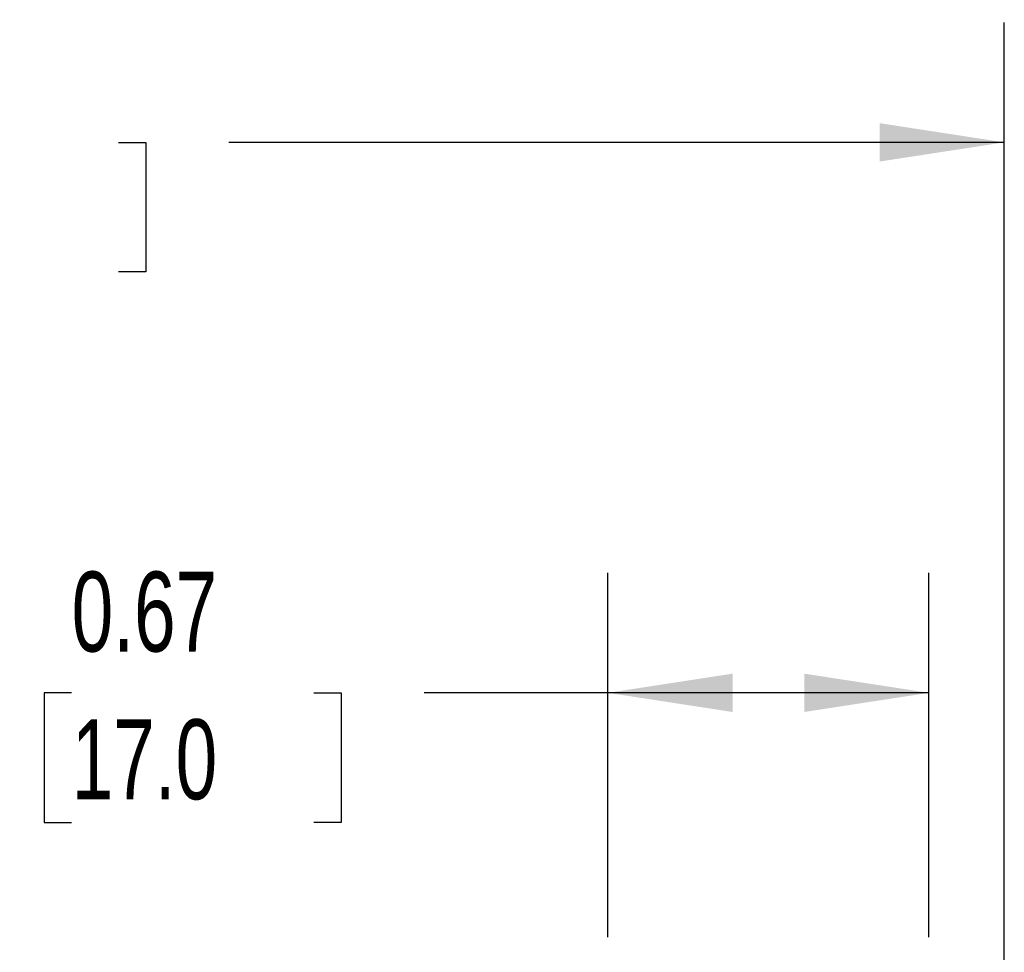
# Model space of a CAD drawing. Header units: inches. Extents: x 0.5 to 21.5, y 0.5 to 16.5.
# Tile 14 of 20: x 15.9 to 18, y 6.9 to 8.8. Entities that reach past the tile are written whole.
import ezdxf

# ---------------------------------------------------------------- set-up
doc = ezdxf.new("R2010")
doc.units = ezdxf.units.IN
doc.header["$LTSCALE"] = 2
doc.header["$MEASUREMENT"] = 0
doc.linetypes.add('SLD-Solid', pattern=[0])
doc.layers.add('DIMENSIONS', color=140, linetype='SLD-Solid', lineweight=25)
doc.styles.add('SLDTEXTSTYLE0', font='TXT', dxfattribs={"width": 0.7})
doc.dimstyles.new('SLDDIMSTYLE0', dxfattribs={"dimtxt": 0.169922, "dimasz": 0.26, "dimexe": 0, "dimexo": 0.0625, "dimgap": 0.04248, "dimtad": 0, "dimtih": 1, "dimtoh": 1, "dimrnd": 1e-09, "dimdsep": 46, "dimtxsty": 'SLDTEXTSTYLE0', "dimsah": 1, "dimcen": 0.09, "dimadec": 0, "dimazin": 2, "dimtfac": 1, "dimtofl": 0, "dimtmove": 0, "dimatfit": 3, "dimfxl": 0, "dimfrac": 2, "dimtolj": 1, "dimtzin": 12, "dimarcsym": 0})
doc.dimstyles.new('SLDDIMSTYLE1', dxfattribs={"dimtxt": 0.169922, "dimasz": 0.26, "dimexe": 0, "dimexo": 0.0625, "dimgap": 0.04248, "dimtad": 0, "dimtih": 1, "dimtoh": 1, "dimrnd": 1e-09, "dimzin": 12, "dimdsep": 46, "dimtxsty": 'SLDTEXTSTYLE0', "dimsah": 1, "dimcen": 0.09, "dimadec": 0, "dimazin": 3, "dimtfac": 1, "dimtofl": 0, "dimtmove": 0, "dimatfit": 3, "dimfxl": 0, "dimfrac": 2, "dimtolj": 1, "dimtzin": 12, "dimarcsym": 0})

# ---------------------------------------------------------------- blocks, each defined once
blk = doc.blocks.new('_D_4')
at = {"layer": 'DIMENSIONS'}
for p, q in [((17.1244, 6.9342), (17.1244, 7.6935)), ((17.7937, 6.9342), (17.7937, 7.6935)), ((16.0056, 7.4435), (15.9485, 7.4435)), ((15.9485, 7.4435), (15.9485, 7.1734)), ((16.5105, 7.4435), (16.5676, 7.4435)), ((16.5676, 7.4435), (16.5676, 7.1734)), ((17.1244, 7.4435), (16.7408, 7.4435)), ((17.7937, 7.4435), (17.1244, 7.4435)), ((15.9485, 7.1734), (16.0056, 7.1734)), ((16.5676, 7.1734), (16.5105, 7.1734))]:
    blk.add_line(p, q, dxfattribs=at)
for points in [[(17.1244, 7.4435), (17.3844, 7.4035), (17.3844, 7.4835)], [(17.7937, 7.4435), (17.5337, 7.4835), (17.5337, 7.4035)]]:
    blk.add_solid(points, dxfattribs=at)
at = {"layer": 'DIMENSIONS', "char_height": 0.16667, "attachment_point": 1, "style": 'SLDTEXTSTYLE0'}
for s, insert in [('0.67', (16.0056, 7.6963)), ('17.0', (16.0056, 7.3882))]:
    blk.add_mtext(s, dxfattribs=dict(at, insert=insert))
blk = doc.blocks.new('_D_5')
at = {"layer": 'DIMENSIONS'}
for p, q in [((13.5685, 6.6761), (13.5685, 8.8415)), ((17.9512, 6.032), (17.9512, 8.8415)), ((13.5685, 8.5915), (15.2264, 8.5915)), ((15.4567, 8.5915), (15.3997, 8.5915)), ((15.3997, 8.5915), (15.3997, 8.3214)), ((16.103, 8.5915), (16.1601, 8.5915)), ((16.1601, 8.5915), (16.1601, 8.3214)), ((17.9512, 8.5915), (16.3333, 8.5915)), ((15.3997, 8.3214), (15.4567, 8.3214)), ((16.1601, 8.3214), (16.103, 8.3214))]:
    blk.add_line(p, q, dxfattribs=at)
for points in [[(13.5685, 8.5915), (13.8285, 8.5515), (13.8285, 8.6315)], [(17.9512, 8.5915), (17.6912, 8.6315), (17.6912, 8.5515)]]:
    blk.add_solid(points, dxfattribs=at)
at = {"layer": 'DIMENSIONS', "char_height": 0.16667, "attachment_point": 1, "style": 'SLDTEXTSTYLE0'}
for s, insert in [('4.38', (15.5274, 8.8444)), ('111.3', (15.4567, 8.5363))]:
    blk.add_mtext(s, dxfattribs=dict(at, insert=insert))

msp = doc.modelspace()

# ---------------------------------------------------------------- dimensions: what is measured, and where the dimension line sits
at = {"layer": 'DIMENSIONS'}
for base, p1, p2, dimstyle, picture, middle in [((13.5685, 8.5915), (17.9512, 5.932), (13.5685, 6.5761), 'SLDDIMSTYLE1', '_D_5', (15.7799, 8.5915)), ((17.7937, 7.4435), (17.1244, 6.8342), (17.7937, 6.8342), 'SLDDIMSTYLE0', '_D_4', (16.2581, 7.4435))]:
    dim = msp.add_linear_dim(base=base, p1=p1, p2=p2, dimstyle=dimstyle, dxfattribs=at)
    dim.commit()
    dim.dimension.update_dxf_attribs({"geometry": picture, "text_midpoint": middle, "dimtype": 160})

doc.saveas('drawing.dxf')
